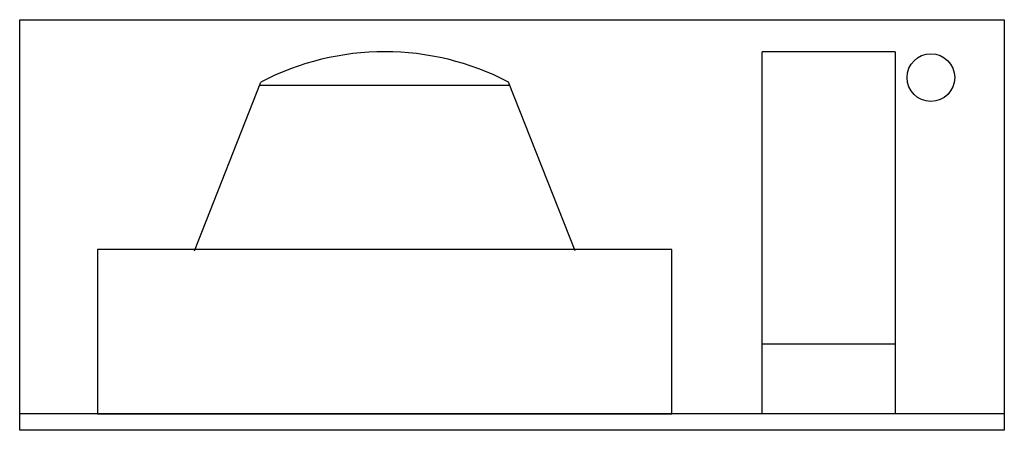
# Model space of a CAD drawing. Extents: x 7158 to 8358, y 17269 to 17769.
import ezdxf

# ---------------------------------------------------------------- set-up
doc = ezdxf.new("R2010")
doc.units = 0
doc.header["$LTSCALE"] = 300
doc.layers.get('0').update_dxf_attribs({"linetype": 'CONTINUOUS'})
doc.layers.add('WALLS（墙）', color=7, linetype='CONTINUOUS')

msp = doc.modelspace()

# ---------------------------------------------------------------- linework, layer by layer
at = {"ltscale": 0.3}
for p, q in [((7157.5, 17769), (8357.5, 17769)), ((7157.5, 17269), (7157.5, 17769)), ((8357.5, 17769), (8357.5, 17269)), ((8224.4, 17730), (8062.4, 17730)), ((8062.4, 17289), (8062.4, 17730)), ((8224.4, 17730), (8224.4, 17289)), ((7370.4, 17487.5), (7451.4, 17693)), ((7755, 17689), (7449.8, 17689)), ((7834.4, 17487.5), (7753.4, 17693)), ((7952.4, 17489), (7252.4, 17489)), ((7252.4, 17489), (7252.4, 17289)), ((7952.4, 17289), (7952.4, 17489)), ((8062.4, 17374.3), (8224.4, 17374.3)), ((8357.5, 17289), (7157.5, 17289)), ((7252.4, 17289), (7952.4, 17289)), ((8224.4, 17289), (8062.4, 17289)), ((8357.5, 17269), (7157.5, 17269))]:
    msp.add_line(p, q, dxfattribs=at)
msp.add_circle((8268, 17698.5), 29, dxfattribs=at)
msp.add_arc((7602.4, 17403), 327, 62.4963, 117.5037, dxfattribs=at)
at = {"layer": 'WALLS（墙）', "ltscale": 0.3}
msp.add_line((7157.5, 17769), (7277.5, 17769), dxfattribs=at)
at = {"layer": 'WALLS（墙）'}
msp.add_line((7157.5, 17769), (7277.5, 17769), dxfattribs=at)

doc.saveas('drawing.dxf')
